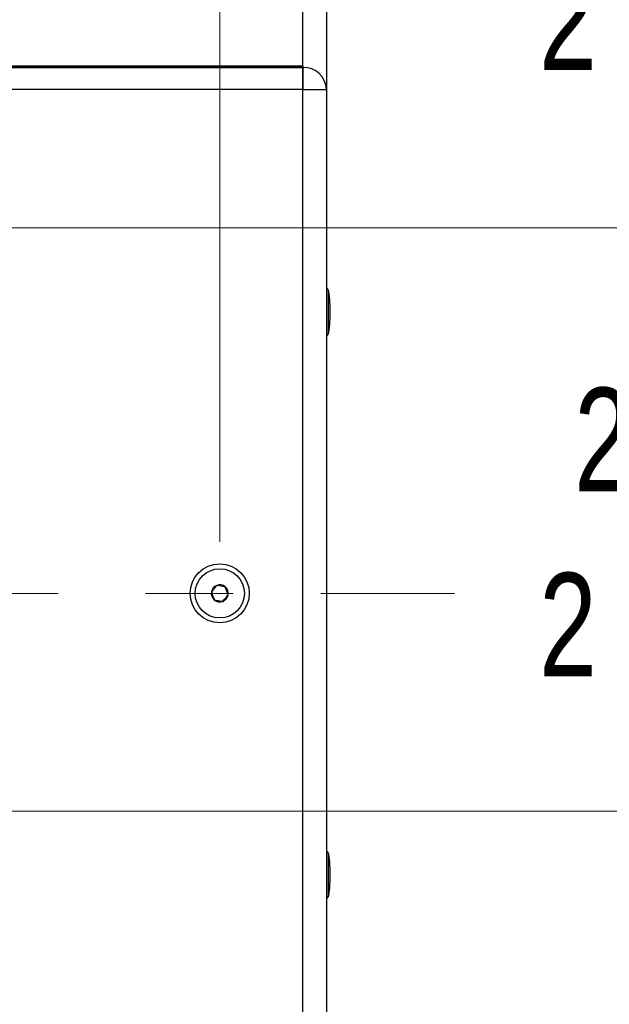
# Model space of a CAD drawing. Header units: inches. Extents: x 0.2 to 16.8, y 0.1 to 10.9.
# Tile 38 of 76: x 13.7 to 14.4, y 3.9 to 5. Entities that reach past the tile are written whole.
import ezdxf

# ---------------------------------------------------------------- set-up
doc = ezdxf.new("R2010")
doc.units = ezdxf.units.IN
doc.header["$MEASUREMENT"] = 0
doc.linetypes.add('CENTERX2', pattern=[0.8, 0.5, -0.1, 0.1, -0.1])
doc.styles.add('SLDTEXTSTYLE0', font='TXT', dxfattribs={"width": 0.75})
doc.dimstyles.new('SLDDIMSTYLE16', dxfattribs={"dimtxt": 0.11811, "dimasz": 0.098425, "dimexe": 0, "dimexo": 0.0625, "dimgap": 0.029528, "dimtad": 0, "dimtih": 1, "dimtoh": 1, "dimdec": 0, "dimlfac": 355.6, "dimrnd": 1e-09, "dimzin": 12, "dimdsep": 46, "dimtxsty": 'SLDTEXTSTYLE0', "dimsah": 1, "dimcen": 0.09, "dimadec": 0, "dimazin": 3, "dimtfac": 1, "dimtdec": 0, "dimtofl": 0, "dimtmove": 0, "dimatfit": 3, "dimfxl": 0, "dimfrac": 2, "dimtolj": 1, "dimtzin": 12, "dimarcsym": 0})
doc.dimstyles.new('SLDDIMSTYLE17', dxfattribs={"dimtxt": 0.11811, "dimasz": 0.098425, "dimexe": 0, "dimexo": 0.0625, "dimgap": 0.029528, "dimtad": 0, "dimtih": 1, "dimtoh": 1, "dimdec": 0, "dimlfac": 355.6, "dimrnd": 1e-09, "dimzin": 12, "dimdsep": 46, "dimtxsty": 'SLDTEXTSTYLE0', "dimsah": 1, "dimcen": 0.09, "dimadec": 0, "dimazin": 3, "dimtfac": 1, "dimtdec": 0, "dimtofl": 0, "dimtmove": 0, "dimatfit": 3, "dimfxl": 0, "dimfrac": 2, "dimtolj": 1, "dimtzin": 12, "dimarcsym": 0})
doc.dimstyles.new('SLDDIMSTYLE18', dxfattribs={"dimtxt": 0.11811, "dimasz": 0.098425, "dimexe": 0, "dimexo": 0.0625, "dimgap": 0.029528, "dimtad": 0, "dimtih": 1, "dimtoh": 1, "dimdec": 0, "dimlfac": 355.6, "dimrnd": 1e-09, "dimzin": 12, "dimdsep": 46, "dimtxsty": 'SLDTEXTSTYLE0', "dimsah": 1, "dimcen": 0.09, "dimadec": 0, "dimazin": 3, "dimtfac": 1, "dimtdec": 0, "dimtofl": 0, "dimtmove": 0, "dimatfit": 3, "dimfxl": 0, "dimfrac": 2, "dimtolj": 1, "dimtzin": 12, "dimarcsym": 0})

# ---------------------------------------------------------------- blocks, each defined once
blk = doc.blocks.new('_D_16')
at = {"color": 7, "linetype": 'Continuous', "lineweight": 0}
for p, q in [((12.9427, 6.3931), (12.9067, 6.3931)), ((12.9067, 6.3931), (12.9067, 6.2056)), ((13.2482, 6.3931), (13.2841, 6.3931)), ((13.2841, 6.3931), (13.2841, 6.2056)), ((11.9467, 4.4344), (11.9467, 6.3584)), ((13.9446, 4.4344), (13.9446, 6.3584)), ((11.9467, 6.2993), (12.585, 6.2993)), ((13.9446, 6.2993), (13.3441, 6.2993)), ((12.9067, 6.2056), (12.9427, 6.2056)), ((13.2841, 6.2056), (13.2482, 6.2056))]:
    blk.add_line(p, q, dxfattribs=at)
at = {"color": 7, "linetype": 'Continuous', "lineweight": 18}
for points in [[(11.9467, 6.2993), (12.0451, 6.2796), (12.0451, 6.319)], [(13.9446, 6.2993), (13.8462, 6.319), (13.8462, 6.2796)]]:
    blk.add_solid(points, dxfattribs=at)
at = {"color": 7, "linetype": 'Continuous', "lineweight": 18, "char_height": 0.11811, "attachment_point": 1, "style": 'SLDTEXTSTYLE0'}
for s, insert in [('710', (12.6089, 6.3578)), ('28.0', (12.9427, 6.3578))]:
    blk.add_mtext(s, dxfattribs=dict(at, insert=insert))
blk = doc.blocks.new('_D_17')
at = {"color": 7, "linetype": 'Continuous', "lineweight": 0}
for p, q in [((14.6832, 5.338), (14.6472, 5.338)), ((14.6472, 5.338), (14.6472, 5.1505)), ((14.9014, 5.338), (14.9374, 5.338)), ((14.9374, 5.338), (14.9374, 5.1505)), ((13.0529, 4.8225), (13.0529, 5.2096)), ((13.41, 4.8225), (13.41, 5.2096)), ((13.0529, 5.1505), (13.41, 5.1505)), ((13.41, 5.1505), (14.2854, 5.1505)), ((14.6472, 5.1505), (14.6832, 5.1505)), ((14.9374, 5.1505), (14.9014, 5.1505))]:
    blk.add_line(p, q, dxfattribs=at)
at = {"color": 7, "linetype": 'Continuous', "lineweight": 18}
for points in [[(13.0529, 5.1505), (13.1513, 5.1309), (13.1513, 5.1702)], [(13.41, 5.1505), (13.3116, 5.1702), (13.3116, 5.1309)]]:
    blk.add_solid(points, dxfattribs=at)
at = {"color": 7, "linetype": 'Continuous', "lineweight": 18, "char_height": 0.11811, "attachment_point": 1, "style": 'SLDTEXTSTYLE0'}
for s, insert in [('127', (14.3494, 5.3028)), ('5.0', (14.6832, 5.3028)), ('2 PLACES', (14.3094, 5.0913))]:
    blk.add_mtext(s, dxfattribs=dict(at, insert=insert))
blk = doc.blocks.new('_D_18')
at = {"color": 7, "linetype": 'Continuous', "lineweight": 0}
for p, q in [((13.4395, 4.793), (14.7204, 4.793)), ((14.6614, 4.793), (14.6614, 4.6695)), ((14.6832, 4.6455), (14.6472, 4.6455)), ((14.6472, 4.6455), (14.6472, 4.458)), ((14.9014, 4.6455), (14.9374, 4.6455)), ((14.9374, 4.6455), (14.9374, 4.458)), ((14.6472, 4.458), (14.6832, 4.458)), ((14.9374, 4.458), (14.9014, 4.458)), ((14.6614, 4.1265), (14.6614, 4.2465)), ((13.4395, 4.1265), (14.7204, 4.1265))]:
    blk.add_line(p, q, dxfattribs=at)
at = {"color": 7, "linetype": 'Continuous', "lineweight": 18}
for points in [[(14.6614, 4.793), (14.6417, 4.6945), (14.6811, 4.6945)], [(14.6614, 4.1265), (14.6811, 4.2249), (14.6417, 4.2249)]]:
    blk.add_solid(points, dxfattribs=at)
at = {"color": 7, "linetype": 'Continuous', "lineweight": 18, "char_height": 0.11811, "attachment_point": 1, "style": 'SLDTEXTSTYLE0'}
for s, insert in [('237', (14.3494, 4.6102)), ('9.3', (14.6832, 4.6102)), ('2 PLACES', (14.3094, 4.3987))]:
    blk.add_mtext(s, dxfattribs=dict(at, insert=insert))

msp = doc.modelspace()

# ---------------------------------------------------------------- linework, layer by layer
at = {"color": 7, "linetype": 'Continuous', "lineweight": 25}
for p, q in [((14.0396, 4.9762), (14.0396, 5.6191)), ((14.0396, 4.9774), (14.0396, 5.6185)), ((14.0664, 5.5909), (14.0664, 4.951)), ((14.0396, 4.9774), (11.8517, 4.9774)), ((11.8517, 4.9774), (14.0396, 4.9774)), ((11.8517, 4.9762), (14.0396, 4.9762)), ((14.0396, 4.9774), (14.0396, 4.9762)), ((14.0396, 4.951), (14.0396, 4.9762)), ((14.0396, 4.9762), (14.0396, 4.951)), ((14.0396, 4.951), (11.8517, 4.951)), ((14.0396, 4.951), (14.0664, 4.951)), ((14.0396, 3.7997), (14.0396, 4.951)), ((14.0396, 3.7997), (14.0396, 4.951)), ((14.0664, 4.951), (14.0664, 3.7997)), ((14.0685, 4.722), (14.0685, 4.6716)), ((14.0685, 4.0791), (14.0685, 4.0288))]:
    msp.add_line(p, q, dxfattribs=at)
at = {"color": 7, "linetype": 'CENTERX2', "lineweight": 18}
msp.add_line((11.6599, 4.3754), (14.2128, 4.3754), dxfattribs=at)
at = {"color": 7, "linetype": 'Continuous', "lineweight": 25}
for radius in [0.0337, 0.0281]:
    msp.add_circle((13.9446, 4.3754), radius, dxfattribs=at)
for centre, radius, start, end in [((14.0404, 4.9502), 0.026, 1.8362, 91.7254), ((14.0664, 4.7214), 0.00221, 15.685, 90), ((14.0664, 4.6722), 0.00221, 270, 344.315), ((13.9446, 4.3754), 0.00974, 169.9721, 229.9721), ((13.9446, 4.3754), 0.00974, 109.9721, 169.9721), ((13.9446, 4.3754), 0.00974, 49.9721, 109.9721), ((13.9446, 4.3754), 0.00974, 349.9721, 49.9721), ((13.9446, 4.3754), 0.00974, 229.9721, 289.9721), ((13.9446, 4.3754), 0.00974, 289.9721, 349.9721), ((14.0664, 4.0785), 0.00221, 15.685, 90), ((14.0664, 4.0294), 0.00221, 270, 344.315)]:
    msp.add_arc(centre, radius, start, end, dxfattribs=at)
for centre, major_axis, start_param, end_param in [((14.0664, 4.6968), (0, 0.0287), 4.712389, 5.780955), ((14.0664, 4.6968), (0, -0.0287), 0.50223, 1.570796), ((14.0664, 4.0539), (0, 0.0287), 4.712389, 5.780955), ((14.0664, 4.0539), (0, -0.0287), 0.50223, 1.570796)]:
    msp.add_ellipse(centre, major_axis=major_axis, ratio=0.154219, start_param=start_param, end_param=end_param, dxfattribs=at)
for points, knots in [([(13.9413, 4.3845), (13.9404, 4.3834), (13.9389, 4.3816), (13.9366, 4.379), (13.9355, 4.3776), (13.935, 4.3771)], [0, 0, 0, 0, 0.439128, 0.751376, 1, 1, 1, 1]), ([(13.935, 4.3771), (13.9355, 4.3757), (13.9363, 4.3735), (13.9375, 4.3702), (13.9381, 4.3686), (13.9384, 4.3679)], [0, 0, 0, 0, 0.439128, 0.751376, 1, 1, 1, 1]), ([(13.9509, 4.3828), (13.9503, 4.3829), (13.9488, 4.3832), (13.946, 4.3837), (13.9433, 4.3842), (13.9418, 4.3844), (13.9413, 4.3845)], [0, 0, 0, 0, 0.180942, 0.506293, 0.843975, 1, 1, 1, 1]), ([(13.9542, 4.3737), (13.9537, 4.375), (13.9529, 4.3772), (13.9517, 4.3805), (13.9512, 4.3821), (13.9509, 4.3828)], [0, 0, 0, 0, 0.439128, 0.751376, 1, 1, 1, 1]), ([(13.9384, 4.3679), (13.9388, 4.3678), (13.9403, 4.3675), (13.9431, 4.3671), (13.9459, 4.3666), (13.9474, 4.3663), (13.948, 4.3662)], [0, 0, 0, 0, 0.1560255, 0.4937074, 0.8190578, 1, 1, 1, 1]), ([(13.948, 4.3662), (13.9489, 4.3673), (13.9504, 4.3691), (13.9526, 4.3717), (13.9537, 4.3731), (13.9542, 4.3737)], [0, 0, 0, 0, 0.439128, 0.751376, 1, 1, 1, 1])]:
    msp.add_open_spline(points, degree=3, knots=knots, dxfattribs=at)

# ---------------------------------------------------------------- dimensions: what is measured, and where the dimension line sits
at = {"color": 7, "linetype": 'Continuous', "lineweight": 18}
dim = msp.add_linear_dim(base=(13.9446, 6.2993), p1=(11.9467, 4.3754), p2=(13.9446, 4.3754), dimstyle='SLDDIMSTYLE16', dxfattribs=at)
dim.commit()
dim.dimension.update_dxf_attribs({"geometry": '_D_16', "text_midpoint": (12.9645, 6.2993), "dimtype": 160})
dim = msp.add_linear_dim(base=(13.41, 5.1505), p1=(13.0529, 4.7634), p2=(13.41, 4.7634), text='<>\\P2 PLACES', dimstyle='SLDDIMSTYLE17', dxfattribs=at)
dim.commit()
dim.dimension.update_dxf_attribs({"geometry": '_D_17', "text_midpoint": (14.6614, 5.1505), "dimtype": 160})
dim = msp.add_linear_dim(base=(14.6614, 4.1265), p1=(13.3805, 4.793), p2=(13.3805, 4.1265), angle=90, text='<>\\P2 PLACES', dimstyle='SLDDIMSTYLE18', dxfattribs=at)
dim.commit()
dim.dimension.update_dxf_attribs({"geometry": '_D_18', "text_midpoint": (14.6614, 4.458), "dimtype": 160})

doc.saveas('drawing.dxf')
